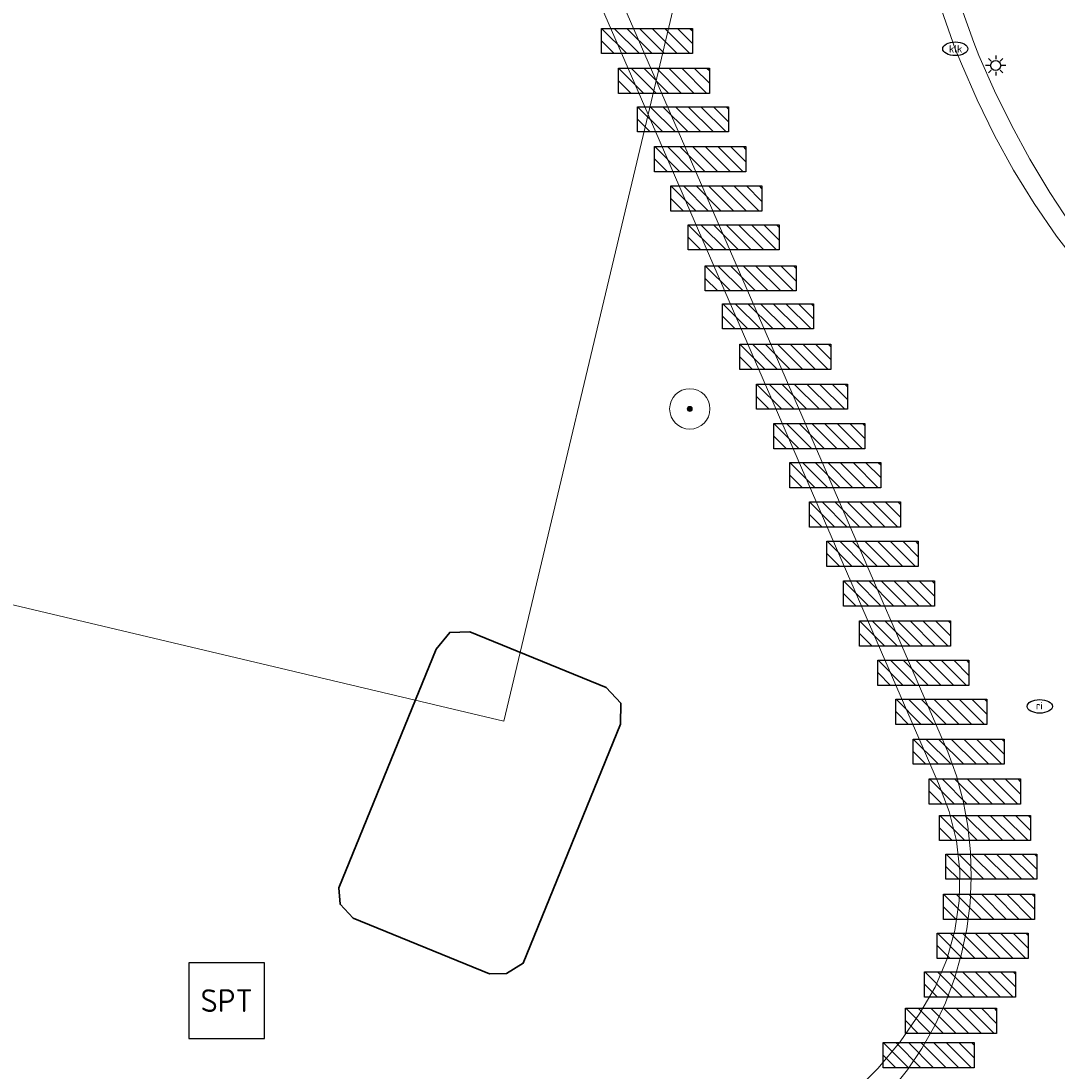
# Model space of a CAD drawing. Header units: metres. Extents: x 253395 to 254027, y 592765 to 593194.
# Tile 47 of 173: x 253481 to 253502, y 592946 to 592967. Entities that reach past the tile are written whole.
import ezdxf
from ezdxf.enums import TextEntityAlignment as Align
from ezdxf.lldxf.tags import DXFTag

# ---------------------------------------------------------------- set-up
doc = ezdxf.new("R2010")
doc.units = ezdxf.units.M
for name, color, linetype, lineweight in [('B-WE-GR-BEPLANTING_CULTUUR_HEESTERS-GV', 254, 'Continuous', 18), ('B-WE-GR-BOOM-S', 254, 'Continuous', 25), ('B-WE-IE-MEUBILAIR-S', 254, 'Continuous', 25), ('B-WE-IE-MEUBILAIR_WEGMEUBILAIR-S', 254, 'Continuous', 25), ('B-WE-KG-GRENS_PERCEEL-G', 254, 'KG-PERCEEL-SO', 18), ('B-WE-OG-BEBOUWING-GV', 254, 'Continuous', 35), ('B-WE-OG-TERREIN_ERF-GV', 254, 'Continuous', 18), ('B-WE-RI-HWA_GOOT_MOLGOOT-G', 254, 'Continuous', 18), ('B-WE-VH-OPENVERHARDING-GV', 254, 'Continuous', 18)]:
    doc.layers.add(name, color=color, linetype=linetype, lineweight=lineweight)
doc.styles.add('NLCS-ISO', font='txt')
doc.styles.get("Standard").update_dxf_attribs({"font": 'simplex.shx'})
tags = doc.linetypes.add('KG-PERCEEL-SO', pattern='A,5.5,-2,["P",Standard,S=1.8,R=0,X=-0.5,Y=-0.9],-2,5.5,-2,[5,NLCS.SHX,S=0.75,R=0,X=0,Y=0],-2', length=19).pattern_tags.tags
tags[6] = DXFTag(74, 10)

# ---------------------------------------------------------------- blocks, each defined once
blk = doc.blocks.new('SIE-MEUBILAIR_PAAL_LICHTMAST-SO')
for points in [[(-0.62, 0), (-1, 0)], [(-0.71, 0.71), (-0.44, 0.44)], [(0, 1), (0, 0.62)], [(0.44, 0.44), (0.71, 0.71)], [(1, 0), (0.62, 0)], [(-0.71, -0.71), (-0.44, -0.44)], [(0, -0.62), (0, -1)], [(0.44, -0.44), (0.71, -0.71)]]:
    blk.add_lwpolyline(points)
blk.add_circle((0, 0), 0.5)
blk = doc.blocks.new('SIE-MEUBILAIR_PUT_RIOOLPUT-SO')
blk.add_ellipse((0, 0), major_axis=(1.25, 0), ratio=0.54)
at = {"style": 'NLCS-ISO'}
blk.add_text('ri', height=0.75, dxfattribs=at).set_placement((-0.04, 0.07), align=Align.MIDDLE_CENTER)
blk = doc.blocks.new('SIE-MEUBILAIR_PUT_KOLK-SO')
blk.add_ellipse((0, 0), major_axis=(1.25, 0), ratio=0.54)
at = {"style": 'NLCS-ISO'}
blk.add_text('klk', height=0.75, dxfattribs=at).set_placement((0.03, 0), align=Align.MIDDLE_CENTER)
blk = doc.blocks.new('SIE-WEG_FIETSREK-SO')
for p, q in [((-4.5, 1.25), (-2, -1.25)), ((-3.25, 1.25), (-0.75, -1.25)), ((-2, 1.25), (0.5, -1.25)), ((-0.75, 1.25), (1.75, -1.25)), ((0.5, 1.25), (3, -1.25)), ((1.76, 1.25), (4.26, -1.25)), ((3.01, 1.25), (4.5, -0.24)), ((4.26, 1.25), (4.5, 1.01)), ((-4.5, 0), (-3.25, -1.25))]:
    blk.add_line(p, q)
at = {"flags": 128}
blk.add_lwpolyline([(4.51, -1.25), (-4.51, -1.25), (-4.51, 1.25), (4.51, 1.25), (4.51, -1.25)], close=True, dxfattribs=at)
blk = doc.blocks.new('SIE-WEG_SPEELTOESTEL-SO')
at = {"flags": 128}
blk.add_lwpolyline([(-3.75, -3.75), (3.75, -3.75), (3.75, 3.75), (-3.75, 3.75)], close=True, dxfattribs=at)
at = {"style": 'NLCS-ISO'}
blk.add_text('SPT', height=2.25, dxfattribs=at).set_placement((0, 0), align=Align.MIDDLE_CENTER)
blk = doc.blocks.new('SGR-BOOM_GBKN-SO')
at = {"linetype": 'ByBlock', "lineweight": 18}
h = blk.add_hatch(color=0, dxfattribs=at)
h.dxf.hatch_style = 1
edge = h.paths.add_edge_path()
edge.add_arc((0, 0), 0.25, 0, 360)
at = {"color": 0, "linetype": 'ByBlock', "lineweight": 18}
for radius in [2, 0.25]:
    blk.add_circle((0, 0), radius, dxfattribs=at)
at = {"color": 0, "linetype": 'ByBlock', "lineweight": 18, "style": 'NLCS-ISO'}
blk.add_attdef('SOORT', (2.5, 0), '', height=1.5, dxfattribs=at)

msp = doc.modelspace()

# ---------------------------------------------------------------- linework, layer by layer
at = {"layer": 'B-WE-GR-BEPLANTING_CULTUUR_HEESTERS-GV'}
msp.add_lwpolyline([(253499.205, 592968.505), (253499.863, 592966.656), (253499.963, 592966.4), (253500.272, 592965.7), (253500.61, 592965.014), (253500.975, 592964.342), (253501.368, 592963.686), (253501.787, 592963.046)], dxfattribs=at)
at = {"layer": 'B-WE-KG-GRENS_PERCEEL-G'}
for points in [[(253493.407, 592965.23), (253489.553, 592974.108)], [(253519.714, 592963.567), (253494.429, 592969.532), (253493.407, 592965.23)], [(253493.407, 592965.23), (253490.549, 592953.206), (253462.795, 592959.779), (253456.456, 592933.449)], [(253499.162, 592951.974), (253493.407, 592965.23)], [(253498.793, 592947.422), (253499.094, 592947.937), (253499.326, 592948.486), (253499.487, 592949.06), (253499.573, 592949.65), (253499.583, 592950.246), (253499.517, 592950.838), (253499.376, 592951.418), (253499.162, 592951.974)], [(253495.146, 592944.398), (253495.775, 592944.678), (253496.376, 592945.013), (253496.943, 592945.403), (253497.473, 592945.842), (253497.961, 592946.328), (253498.402, 592946.856), (253498.793, 592947.422)]]:
    msp.add_lwpolyline(points, dxfattribs=at)
at = {"layer": 'B-WE-OG-BEBOUWING-GV'}
msp.add_lwpolyline([(253492.87, 592953.568), (253492.577, 592953.876), (253489.875, 592954.978), (253489.478, 592954.966), (253489.211, 592954.637), (253487.28, 592949.906), (253487.305, 592949.582), (253487.56, 592949.304), (253490.262, 592948.202), (253490.604, 592948.208), (253490.933, 592948.416), (253492.863, 592953.146)], close=True, dxfattribs=at)
at = {"layer": 'B-WE-OG-TERREIN_ERF-GV'}
msp.add_lwpolyline([(253498.231, 592945.901), (253498.547, 592946.301), (253498.832, 592946.724), (253499.083, 592947.168), (253499.299, 592947.63), (253499.478, 592948.107), (253499.62, 592948.597), (253499.723, 592949.096), (253499.788, 592949.602), (253499.812, 592950.111), (253499.798, 592950.621), (253499.743, 592951.128), (253499.65, 592951.629), (253499.518, 592952.122), (253499.348, 592952.603), (253496.961, 592958.095), (253493.938, 592965.052), (253489.916, 592974.311)], dxfattribs=at)
msp.add_lwpolyline([(253489.211, 592954.637), (253489.478, 592954.966), (253489.875, 592954.978), (253492.577, 592953.876), (253492.87, 592953.568), (253492.863, 592953.146), (253490.933, 592948.416), (253490.604, 592948.208), (253490.262, 592948.202), (253487.56, 592949.304), (253487.305, 592949.582), (253487.28, 592949.906)], close=True, dxfattribs=at)
at = {"layer": 'B-WE-RI-HWA_GOOT_MOLGOOT-G'}
msp.add_lwpolyline([(253498.852, 592968.365), (253499.496, 592966.53), (253499.621, 592966.235), (253499.928, 592965.516), (253500.271, 592964.813), (253500.648, 592964.128), (253501.059, 592963.462), (253501.503, 592962.818), (253505.225, 592958.038)], dxfattribs=at)
at = {"layer": 'B-WE-VH-OPENVERHARDING-GV'}
for points in [[(253489.916, 592974.311), (253493.938, 592965.052), (253496.961, 592958.095), (253499.348, 592952.603), (253499.518, 592952.122), (253499.65, 592951.629), (253499.743, 592951.128), (253499.798, 592950.621), (253499.812, 592950.111), (253499.788, 592949.602), (253499.723, 592949.096), (253499.62, 592948.597), (253499.478, 592948.107), (253499.299, 592947.63), (253499.083, 592947.168), (253498.832, 592946.724), (253498.547, 592946.301), (253498.231, 592945.901)], [(253501.787, 592963.046), (253501.368, 592963.686), (253500.975, 592964.342), (253500.61, 592965.014), (253500.272, 592965.7), (253499.963, 592966.4), (253499.863, 592966.656), (253499.205, 592968.505)]]:
    msp.add_lwpolyline(points, dxfattribs=at)

# ---------------------------------------------------------------- block references
at = {"layer": 'B-WE-GR-BOOM-S', "xscale": 0.2, "yscale": 0.2, "zscale": 0.2}
msp.add_blockref('SGR-BOOM_GBKN-SO', (253494.234, 592959.395), dxfattribs=at)
at = {"layer": 'B-WE-IE-MEUBILAIR-S', "xscale": 0.2, "yscale": 0.2, "zscale": 0.2}
for name, p in [('SIE-MEUBILAIR_PUT_KOLK-SO', (253499.496, 592966.53)), ('SIE-MEUBILAIR_PAAL_LICHTMAST-SO', (253500.296, 592966.198)), ('SIE-MEUBILAIR_PUT_RIOOLPUT-SO', (253501.169, 592953.502))]:
    msp.add_blockref(name, p, dxfattribs=at)
at = {"layer": 'B-WE-IE-MEUBILAIR_WEGMEUBILAIR-S', "xscale": 0.2, "yscale": 0.2, "zscale": 0.2}
for name, p in [('SIE-WEG_FIETSREK-SO', (253493.386, 592966.685)), ('SIE-WEG_FIETSREK-SO', (253493.722, 592965.895)), ('SIE-WEG_FIETSREK-SO', (253494.101, 592965.133)), ('SIE-WEG_FIETSREK-SO', (253494.44, 592964.342)), ('SIE-WEG_FIETSREK-SO', (253494.758, 592963.562)), ('SIE-WEG_FIETSREK-SO', (253495.102, 592962.795)), ('SIE-WEG_FIETSREK-SO', (253495.439, 592961.982)), ('SIE-WEG_FIETSREK-SO', (253495.786, 592961.229)), ('SIE-WEG_FIETSREK-SO', (253496.125, 592960.429)), ('SIE-WEG_FIETSREK-SO', (253496.456, 592959.638)), ('SIE-WEG_FIETSREK-SO', (253496.803, 592958.856)), ('SIE-WEG_FIETSREK-SO', (253497.117, 592958.084)), ('SIE-WEG_FIETSREK-SO', (253497.506, 592957.303)), ('SIE-WEG_FIETSREK-SO', (253497.855, 592956.522)), ('SIE-WEG_FIETSREK-SO', (253498.18, 592955.738)), ('SIE-WEG_FIETSREK-SO', (253498.5, 592954.945)), ('SIE-WEG_FIETSREK-SO', (253498.865, 592954.164)), ('SIE-WEG_FIETSREK-SO', (253499.221, 592953.393)), ('SIE-WEG_FIETSREK-SO', (253499.563, 592952.605)), ('SIE-WEG_FIETSREK-SO', (253499.883, 592951.814)), ('SIE-WEG_FIETSREK-SO', (253500.087, 592951.091)), ('SIE-WEG_FIETSREK-SO', (253500.213, 592950.325)), ('SIE-WEG_FIETSREK-SO', (253500.163, 592949.529)), ('SIE-WEG_FIETSREK-SO', (253500.041, 592948.758)), ('SIE-WEG_SPEELTOESTEL-SO', (253485.056, 592947.671)), ('SIE-WEG_FIETSREK-SO', (253499.79, 592947.991)), ('SIE-WEG_FIETSREK-SO', (253499.413, 592947.269)), ('SIE-WEG_FIETSREK-SO', (253498.966, 592946.591))]:
    msp.add_blockref(name, p, dxfattribs=at)

doc.saveas('drawing.dxf')
